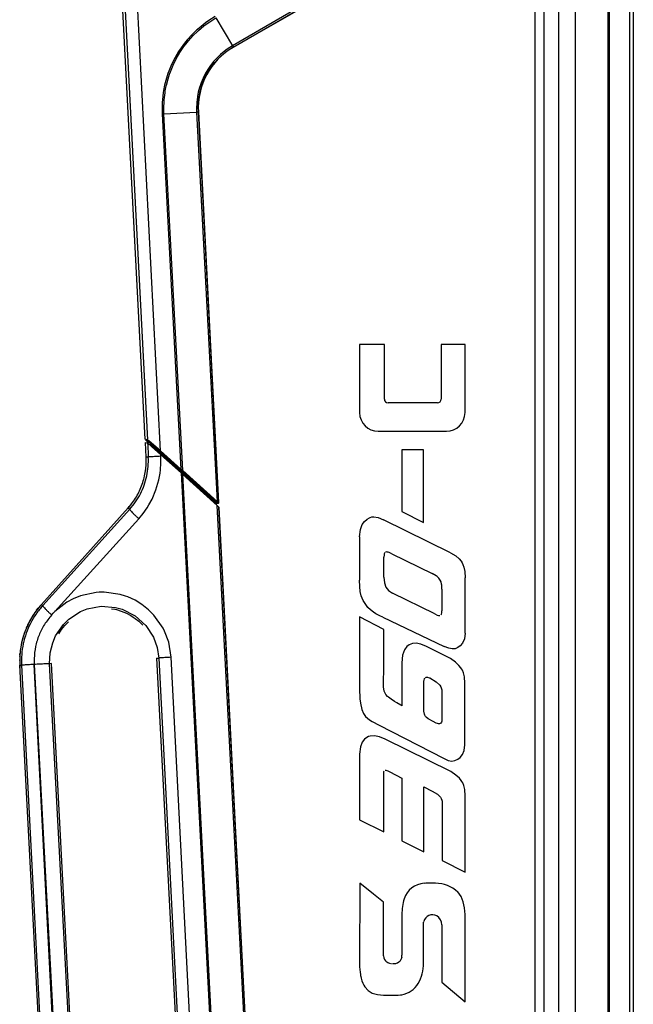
# Model space of a CAD drawing. Header units: millimetres. Extents: x -239.5 to -213.2, y 263.5 to 326.7.
# Tile 3 of 7: x -225.6 to -213.9, y 272.9 to 291.6. Entities that reach past the tile are written whole.
import ezdxf

# ---------------------------------------------------------------- set-up
doc = ezdxf.new("R2010")
doc.units = ezdxf.units.MM
doc.layers.add('1', color=7, linetype='Continuous')

# ---------------------------------------------------------------- blocks, each defined once
blk = doc.blocks.new('Mittelteil_1__6', base_point=(-3354.3, 4236.07))
at = {"color": 7, "linetype": 'Continuous'}
for p, q in [((-3347.55, 4254.7), (-3354.3, 4383.47)), ((-3322.48, 4366.22), (-3293.84, 4382.63)), ((-3326.57, 4236.58), (-3332.4, 4347.76)), ((-3347.48, 4254.56), (-3346.86, 4254)), ((-3346.77, 4253.33), (-3346.8, 4253.86)), ((-3327.25, 4236.07), (-3328.38, 4237.08)), ((-3327.34, 4236.21), (-3327.36, 4236.47)), ((-3327.34, 4236.21), (-3327.25, 4236.07)), ((-3327.25, 4236.07), (-3327.34, 4236.21))]:
    blk.add_line(p, q, dxfattribs=at)
at = {"color": 1, "linetype": 'Continuous'}
for p, q in [((-3353.57, 4383.47), (-3346.92, 4254.55)), ((-3343.17, 4251.39), (-3349.98, 4383.47)), ((-3294.68, 4382.83), (-3322.7, 4366.59)), ((-3322.48, 4366.22), (-3294.07, 4382.68)), ((-3329.41, 4373.78), (-3330.41, 4373.08)), ((-3330.16, 4372.75), (-3329.18, 4373.44)), ((-3327.63, 4374.88), (-3329.41, 4373.78)), ((-3329.18, 4373.44), (-3327.43, 4374.54)), ((-3327.43, 4374.54), (-3322.7, 4366.59)), ((-3332.96, 4371), (-3334.18, 4369.81)), ((-3333.86, 4369.51), (-3332.65, 4370.69)), ((-3332.68, 4371.25), (-3332.96, 4371)), ((-3331.09, 4372.57), (-3332.68, 4371.25)), ((-3332.65, 4370.69), (-3332.39, 4370.93)), ((-3332.39, 4370.93), (-3330.83, 4372.24)), ((-3330.41, 4373.08), (-3331.09, 4372.57)), ((-3330.83, 4372.24), (-3330.16, 4372.75)), ((-3335.59, 4368.27), (-3336.34, 4367.35)), ((-3335.97, 4367.08), (-3335.24, 4367.98)), ((-3334.18, 4369.81), (-3335.59, 4368.27)), ((-3335.24, 4367.98), (-3333.86, 4369.51)), ((-3338.06, 4364.92), (-3339.06, 4363.22)), ((-3336.88, 4366.63), (-3338.06, 4364.92)), ((-3337.66, 4364.67), (-3336.51, 4366.36)), ((-3336.34, 4367.35), (-3336.88, 4366.63)), ((-3336.51, 4366.36), (-3335.97, 4367.08)), ((-3325.07, 4364.99), (-3326.14, 4364.09)), ((-3324.62, 4365.32), (-3325.07, 4364.99)), ((-3324.76, 4364.68), (-3324.32, 4365.02)), ((-3323.94, 4365.81), (-3324.62, 4365.32)), ((-3324.32, 4365.02), (-3323.65, 4365.49)), ((-3322.7, 4366.59), (-3323.94, 4365.81)), ((-3323.65, 4365.49), (-3322.48, 4366.22)), ((-3322.57, 4366.38), (-3322.7, 4366.59)), ((-3339.06, 4363.22), (-3340.03, 4361.27)), ((-3339.6, 4361.07), (-3338.69, 4362.91)), ((-3338.69, 4362.91), (-3337.66, 4364.67)), ((-3328.09, 4362.07), (-3328.62, 4361.41)), ((-3327.08, 4363.18), (-3328.09, 4362.07)), ((-3327.73, 4361.83), (-3326.8, 4362.85)), ((-3326.34, 4363.9), (-3327.08, 4363.18)), ((-3326.8, 4362.85), (-3326.01, 4363.62)), ((-3326.14, 4364.09), (-3326.34, 4363.9)), ((-3326.01, 4363.62), (-3325.81, 4363.81)), ((-3325.81, 4363.81), (-3325.24, 4364.3)), ((-3325.24, 4364.3), (-3324.76, 4364.68)), ((-3340.84, 4359.33), (-3341.08, 4358.67)), ((-3340.03, 4361.27), (-3340.84, 4359.33)), ((-3340.61, 4358.52), (-3340.38, 4359.16)), ((-3340.38, 4359.16), (-3339.6, 4361.07)), ((-3329.75, 4359.8), (-3330.44, 4358.63)), ((-3330.07, 4358.42), (-3329.37, 4359.61)), ((-3328.96, 4360.96), (-3329.75, 4359.8)), ((-3329.37, 4359.61), (-3328.68, 4360.62)), ((-3328.62, 4361.41), (-3328.96, 4360.96)), ((-3328.68, 4360.62), (-3328.25, 4361.19)), ((-3328.25, 4361.19), (-3327.73, 4361.83)), ((-3341.5, 4357.35), (-3342.02, 4355.34)), ((-3341.08, 4358.67), (-3341.5, 4357.35)), ((-3341.5, 4355.38), (-3341.03, 4357.21)), ((-3341.03, 4357.21), (-3340.61, 4358.52)), ((-3331.08, 4357.34), (-3331.63, 4356.03)), ((-3331.1, 4356.21), (-3330.68, 4357.19)), ((-3330.44, 4358.63), (-3331.08, 4357.34)), ((-3330.68, 4357.19), (-3330.07, 4358.42)), ((-3342.31, 4353.87), (-3342.4, 4353.3)), ((-3342.02, 4355.34), (-3342.31, 4353.87)), ((-3341.91, 4353.23), (-3341.82, 4353.79)), ((-3341.82, 4353.79), (-3341.54, 4355.23)), ((-3341.54, 4355.23), (-3341.5, 4355.38)), ((-3332.08, 4354.69), (-3332.43, 4353.35)), ((-3331.82, 4355.5), (-3332.08, 4354.69)), ((-3332.01, 4353.25), (-3331.66, 4354.59)), ((-3331.63, 4356.03), (-3331.82, 4355.5)), ((-3331.66, 4354.59), (-3331.4, 4355.39)), ((-3331.4, 4355.39), (-3331.22, 4355.9)), ((-3331.22, 4355.9), (-3331.1, 4356.21)), ((-3342.64, 4351.23), (-3342.69, 4350.57)), ((-3342.4, 4353.3), (-3342.64, 4351.23)), ((-3342.19, 4350.55), (-3342.14, 4351.19)), ((-3342.14, 4351.19), (-3341.91, 4353.23)), ((-3332.69, 4351.95), (-3332.86, 4350.56)), ((-3332.65, 4352.24), (-3332.69, 4351.95)), ((-3332.43, 4353.35), (-3332.65, 4352.24)), ((-3332.44, 4350.53), (-3332.35, 4351.33)), ((-3332.35, 4351.33), (-3332.27, 4351.9)), ((-3332.27, 4351.9), (-3332.22, 4352.19)), ((-3332.22, 4352.19), (-3332.01, 4353.25)), ((-3342.69, 4350.57), (-3342.74, 4349.13)), ((-3342.74, 4349.13), (-3342.7, 4347.23)), ((-3342.24, 4349.13), (-3342.19, 4350.55)), ((-3342.2, 4347.25), (-3342.24, 4349.13)), ((-3332.9, 4350), (-3332.93, 4349.14)), ((-3332.93, 4349.14), (-3332.91, 4347.73)), ((-3332.86, 4350.56), (-3332.9, 4350)), ((-3332.51, 4349.14), (-3332.47, 4349.99)), ((-3332.4, 4347.76), (-3332.51, 4349.14)), ((-3332.47, 4349.99), (-3332.44, 4350.53)), ((-3342.7, 4347.23), (-3337.4, 4246.2)), ((-3342.2, 4347.25), (-3332.91, 4347.73)), ((-3336.88, 4245.78), (-3342.2, 4347.25)), ((-3332.91, 4347.73), (-3327.11, 4236.97)), ((-3332.4, 4347.76), (-3326.67, 4236.74)), ((-3346.92, 4254.55), (-3347.55, 4254.7)), ((-3347.48, 4254.56), (-3346.85, 4254.41)), ((-3346.26, 4253.9), (-3346.86, 4254)), ((-3346.85, 4254.41), (-3346.26, 4253.9)), ((-3346.54, 4254.25), (-3346.85, 4254.41)), ((-3346.8, 4253.86), (-3346.09, 4253.74)), ((-3345.82, 4253.64), (-3346.54, 4254.25)), ((-3346.01, 4253.08), (-3346.41, 4253.24)), ((-3346.26, 4253.9), (-3343.28, 4251.24)), ((-3346.22, 4253.08), (-3346.01, 4253.08)), ((-3346.01, 4253.08), (-3346.09, 4253.74)), ((-3345.76, 4253.45), (-3346.09, 4253.74)), ((-3346.03, 4253.59), (-3345.02, 4252.64)), ((-3345.7, 4252.83), (-3346.01, 4253.08)), ((-3345.95, 4252.94), (-3345.08, 4252.15)), ((-3343.17, 4251.39), (-3345.82, 4253.64)), ((-3342.97, 4250.95), (-3345.76, 4253.45)), ((-3344.54, 4251.86), (-3345.7, 4252.83)), ((-3345.08, 4252.15), (-3343.19, 4250.48)), ((-3344.73, 4251.84), (-3345.08, 4252.15)), ((-3345.02, 4252.64), (-3343.08, 4250.8)), ((-3342.84, 4250.16), (-3344.73, 4251.84)), ((-3343.07, 4250.62), (-3344.54, 4251.86)), ((-3343.28, 4251.24), (-3337.52, 4246.06)), ((-3343.19, 4250.48), (-3337.31, 4245.19)), ((-3337.4, 4246.2), (-3343.17, 4251.39)), ((-3343.07, 4250.62), (-3343.08, 4250.8)), ((-3343.08, 4250.8), (-3337.32, 4245.62)), ((-3337.18, 4245.34), (-3343.07, 4250.62)), ((-3337.2, 4245.77), (-3342.97, 4250.95)), ((-3337.08, 4244.99), (-3342.84, 4250.16)), ((-3336.88, 4245.78), (-3337.4, 4246.2)), ((-3337.18, 4245.34), (-3337.32, 4245.62)), ((-3337.08, 4244.99), (-3327.34, 4236.21)), ((-3337.04, 4245.63), (-3327.38, 4236.91)), ((-3327.54, 4236.76), (-3336.92, 4245.14)), ((-3336.92, 4245.14), (-3327.54, 4236.76)), ((-3327.11, 4236.97), (-3336.88, 4245.78)), ((-3328.81, 4237.51), (-3336.83, 4244.75)), ((-3327.38, 4236.91), (-3336.76, 4245.37)), ((-3328.81, 4237.51), (-3328.51, 4237.24)), ((-3327.36, 4236.47), (-3327.54, 4236.76)), ((-3327.38, 4236.91), (-3327.02, 4236.58)), ((-3327.38, 4236.91), (-3327.02, 4236.58)), ((-3327.36, 4236.47), (-3327.34, 4236.21)), ((-3327.34, 4236.21), (-3327.36, 4236.47)), ((-3326.67, 4236.74), (-3327.11, 4236.97)), ((-3327.02, 4236.58), (-3326.93, 4236.44)), ((-3326.93, 4236.44), (-3327.02, 4236.58)), ((-3326.57, 4236.58), (-3326.67, 4236.74))]:
    blk.add_line(p, q, dxfattribs=at)
at = {"color": 7, "linetype": 'Continuous'}
blk.add_arc((-3312.37, 4348.9), 20.06, 120.2603, 183.2611, dxfattribs=at)
at = {"color": 1, "linetype": 'Continuous'}
for points in [[(-3322.7, 4366.59), (-3322.63, 4366.48), (-3322.52, 4366.3), (-3322.49, 4366.23), (-3322.48, 4366.22)], [(-3342.2, 4347.25), (-3342.45, 4347.24), (-3342.7, 4347.23)], [(-3332.4, 4347.76), (-3332.47, 4347.76), (-3332.61, 4347.75), (-3332.79, 4347.74), (-3332.91, 4347.73)], [(-3346.92, 4254.55), (-3346.91, 4254.53), (-3346.85, 4254.41)], [(-3346.09, 4253.74), (-3346.11, 4253.76), (-3346.26, 4253.9)], [(-3345.01, 4252.01), (-3345.07, 4252.13), (-3345.08, 4252.15)], [(-3343.17, 4251.39), (-3343.22, 4251.31), (-3343.28, 4251.24)], [(-3343.07, 4250.62), (-3343.13, 4250.55), (-3343.19, 4250.48)], [(-3343.08, 4250.8), (-3343.02, 4250.88), (-3342.97, 4250.95)], [(-3337.4, 4246.2), (-3337.46, 4246.13), (-3337.52, 4246.06)], [(-3337.04, 4245.63), (-3337.28, 4245.84), (-3337.52, 4246.06)], [(-3337.18, 4245.34), (-3337.32, 4245.39), (-3337.34, 4245.4)], [(-3337.32, 4245.62), (-3337.26, 4245.7), (-3337.2, 4245.77)], [(-3336.92, 4245.14), (-3337.17, 4245.4), (-3337.32, 4245.62)], [(-3337.08, 4244.99), (-3337.19, 4245.09), (-3337.31, 4245.19)], [(-3336.76, 4245.37), (-3336.98, 4245.57), (-3337.2, 4245.77)], [(-3336.92, 4245.14), (-3337.05, 4245.24), (-3337.18, 4245.34)], [(-3337.08, 4244.99), (-3337.07, 4245), (-3337, 4245.06), (-3336.93, 4245.13), (-3336.92, 4245.14)], [(-3336.83, 4244.75), (-3336.96, 4244.87), (-3337.08, 4244.99)], [(-3337.04, 4245.63), (-3337.03, 4245.64), (-3336.96, 4245.71), (-3336.89, 4245.77), (-3336.88, 4245.78)], [(-3336.76, 4245.37), (-3336.78, 4245.34), (-3336.92, 4245.14)], [(-3327.38, 4236.91), (-3327.4, 4236.89), (-3327.54, 4236.76)], [(-3327.38, 4236.91), (-3327.31, 4236.88), (-3327.18, 4236.9), (-3327.18, 4236.91), (-3327.11, 4236.97)], [(-3327.02, 4236.58), (-3327.03, 4236.58), (-3327.12, 4236.61), (-3327.21, 4236.63), (-3327.22, 4236.63), (-3327.29, 4236.55), (-3327.36, 4236.47)], [(-3327.02, 4236.58), (-3327.02, 4236.57), (-3326.98, 4236.51), (-3326.84, 4236.51), (-3326.67, 4236.57), (-3326.6, 4236.6), (-3326.67, 4236.74)]]:
    blk.add_spline(points, degree=3, dxfattribs=at)
blk = doc.blocks.new('Rückdeckel-kpl___7', base_point=(-3354.3, 4236.07))
blk.add_blockref('Mittelteil_1__6', (-3354.3, 4236.07))
blk = doc.blocks.new('Diffusor-Rahmen-seitlich_1__8', base_point=(-3209.63, 4018.04))
at = {"color": 1, "linetype": 'Continuous'}
blk.add_line((-3209.63, 4018.92), (-3209.63, 4834.02), dxfattribs=at)
at = {"color": 7, "linetype": 'Continuous'}
blk.add_line((-3208.63, 4018.04), (-3208.63, 4834.9), dxfattribs=at)
blk = doc.blocks.new('Standard-Diffusor-kpl___9', base_point=(-3209.63, 4018.04))
blk.add_blockref('Diffusor-Rahmen-seitlich_1__8', (-3209.63, 4018.04))
blk = doc.blocks.new('Griff-2_1__10', base_point=(-3383.32, 3957.53))
at = {"color": 7, "linetype": 'Continuous'}
for p, q in [((-3347.5, 4253.79), (-3346.78, 4253.56)), ((-3347.28, 4249.62), (-3347.5, 4253.79)), ((-3346.78, 4253.56), (-3345.77, 4252.68)), ((-3345.77, 4252.68), (-3343.11, 4250.3)), ((-3343.11, 4250.3), (-3337.35, 4245.12)), ((-3336.82, 4244.64), (-3337.35, 4245.12)), ((-3336.82, 4244.64), (-3327.06, 4235.84)), ((-3377.1, 4207.75), (-3352.39, 4235.19)), ((-3326.74, 4235.55), (-3327.06, 4235.84)), ((-3326.61, 4235.42), (-3326.74, 4235.55)), ((-3326.61, 4235.42), (-3326.5, 4235.27)), ((-3318.11, 4072.94), (-3326.5, 4235.27)), ((-3357.11, 4206.53), (-3356.22, 4206.38)), ((-3356.22, 4206.38), (-3355.67, 4206.25)), ((-3355.67, 4206.25), (-3354.35, 4205.86)), ((-3354.35, 4205.86), (-3352.9, 4205.27)), ((-3352.9, 4205.27), (-3351.6, 4204.58)), ((-3370.26, 4201.89), (-3369.38, 4202.77)), ((-3351.6, 4204.58), (-3350.94, 4204.16)), ((-3350.94, 4204.16), (-3350.37, 4203.76)), ((-3350.37, 4203.76), (-3349.4, 4202.99)), ((-3349.4, 4202.99), (-3349.23, 4202.84)), ((-3349.23, 4202.84), (-3348.19, 4201.8)), ((-3372.16, 4199.36), (-3371.34, 4200.58)), ((-3371.34, 4200.58), (-3370.41, 4201.72)), ((-3370.41, 4201.72), (-3370.26, 4201.89)), ((-3344.29, 4192.47), (-3337.01, 4053.66)), ((-3375.96, 4051.62), (-3383.23, 4190.43)), ((-3366.97, 4052.09), (-3374.25, 4190.9))]:
    blk.add_line(p, q, dxfattribs=at)
at = {"color": 1, "linetype": 'Continuous'}
for p, q in [((-3346.78, 4253.56), (-3346.66, 4249.65)), ((-3343.09, 4249.86), (-3343.11, 4250.3)), ((-3346.66, 4249.65), (-3347.28, 4249.62)), ((-3343.19, 4246), (-3343.06, 4247.92)), ((-3343.06, 4247.92), (-3343.09, 4249.86)), ((-3343.67, 4243.15), (-3343.31, 4245.04)), ((-3343.31, 4245.04), (-3343.19, 4246)), ((-3337.35, 4245.12), (-3328.3, 4072.53)), ((-3327.8, 4072.55), (-3336.82, 4244.64)), ((-3344.48, 4240.35), (-3343.67, 4243.15)), ((-3345.6, 4237.7), (-3344.48, 4240.35)), ((-3347.03, 4235.19), (-3346.52, 4236.01)), ((-3346.52, 4236.01), (-3345.6, 4237.7)), ((-3351.95, 4234.8), (-3376.71, 4207.4)), ((-3352.39, 4235.19), (-3351.95, 4234.8)), ((-3349.4, 4232.11), (-3348.15, 4233.61)), ((-3348.15, 4233.61), (-3347.03, 4235.19)), ((-3318.54, 4073.03), (-3327.06, 4235.84)), ((-3318.11, 4072.94), (-3326.61, 4235.42)), ((-3373.24, 4205.74), (-3349.4, 4232.11)), ((-3361.5, 4211.15), (-3365.93, 4210.2)), ((-3360.66, 4211.21), (-3361.5, 4211.15)), ((-3359.21, 4211.23), (-3360.66, 4211.21)), ((-3354.71, 4210.6), (-3359.21, 4211.23)), ((-3369.84, 4208.37), (-3373.24, 4205.74)), ((-3368.03, 4209.35), (-3369.84, 4208.37)), ((-3365.93, 4210.2), (-3368.03, 4209.35)), ((-3353.13, 4210.12), (-3354.71, 4210.6)), ((-3352.53, 4209.89), (-3353.13, 4210.12)), ((-3350.45, 4208.93), (-3352.53, 4209.89)), ((-3348.48, 4207.73), (-3350.45, 4208.93)), ((-3377.1, 4207.75), (-3376.71, 4207.4)), ((-3374.17, 4204.73), (-3373.72, 4205.23)), ((-3373.72, 4205.23), (-3373.24, 4205.74)), ((-3369.3, 4203.54), (-3365.95, 4205.71)), ((-3365.95, 4205.71), (-3364.03, 4206.48)), ((-3364.03, 4206.48), (-3360.08, 4207.21)), ((-3360.08, 4207.21), (-3355.99, 4206.89)), ((-3355.99, 4206.89), (-3354.07, 4206.36)), ((-3354.07, 4206.36), (-3350.41, 4204.49)), ((-3346.59, 4206.23), (-3348.48, 4207.73)), ((-3345.07, 4204.71), (-3346.59, 4206.23)), ((-3370.8, 4202.07), (-3369.3, 4203.54)), ((-3350.41, 4204.49), (-3347.4, 4201.77)), ((-3342.46, 4200.99), (-3345.07, 4204.71)), ((-3373.05, 4198.79), (-3370.8, 4202.07)), ((-3347.4, 4201.77), (-3345.22, 4198.41)), ((-3342.03, 4200.13), (-3342.46, 4200.99)), ((-3340.84, 4196.98), (-3342.03, 4200.13)), ((-3374.6, 4193.96), (-3373.88, 4196.86)), ((-3373.88, 4196.86), (-3373.05, 4198.79)), ((-3345.22, 4198.41), (-3344.17, 4195.51)), ((-3340.14, 4192.71), (-3340.84, 4196.98)), ((-3374.74, 4190.88), (-3374.6, 4193.96)), ((-3344.17, 4195.51), (-3343.71, 4192.5)), ((-3344.29, 4192.47), (-3343.71, 4192.5)), ((-3343.71, 4192.5), (-3336.55, 4053.69)), ((-3332.98, 4053.89), (-3340.14, 4192.71)), ((-3383.23, 4190.43), (-3382.73, 4190.46)), ((-3382.73, 4190.46), (-3375.56, 4051.65)), ((-3379.16, 4190.66), (-3371.77, 4051.86)), ((-3372, 4051.85), (-3379.16, 4190.66)), ((-3374.25, 4190.9), (-3374.74, 4190.88)), ((-3367.36, 4052.07), (-3374.74, 4190.88))]:
    blk.add_line(p, q, dxfattribs=at)
for points in [[(-3351.95, 4234.8), (-3350.28, 4236.9), (-3348.9, 4239.21), (-3347.83, 4241.69), (-3347.09, 4244.28), (-3346.7, 4246.95), (-3346.66, 4249.65)], [(-3343.09, 4249.86), (-3344.02, 4249.81), (-3344.88, 4249.76), (-3345.61, 4249.72), (-3346.17, 4249.69), (-3346.53, 4249.66), (-3346.66, 4249.65)], [(-3351.95, 4234.8), (-3351.89, 4234.67), (-3351.66, 4234.35), (-3351.27, 4233.92), (-3350.74, 4233.38), (-3350.1, 4232.77), (-3349.4, 4232.11)], [(-3376.71, 4207.4), (-3378.62, 4204.99), (-3380.19, 4202.35), (-3381.41, 4199.53), (-3382.25, 4196.57), (-3382.69, 4193.53), (-3382.73, 4190.46)], [(-3376.71, 4207.4), (-3376.65, 4207.27), (-3376.43, 4206.96), (-3376.04, 4206.53), (-3375.51, 4206), (-3374.88, 4205.38), (-3374.17, 4204.73)], [(-3374.17, 4204.73), (-3376.22, 4202.02), (-3377.76, 4198.99), (-3378.76, 4195.74), (-3379.17, 4192.36)], [(-3379.17, 4192.36), (-3379.18, 4191.51), (-3379.16, 4190.66)], [(-3340.14, 4192.71), (-3341.08, 4192.66), (-3341.94, 4192.61), (-3342.67, 4192.57), (-3343.23, 4192.54), (-3343.59, 4192.51), (-3343.71, 4192.5)], [(-3379.16, 4190.66), (-3380.09, 4190.61), (-3380.95, 4190.57), (-3381.69, 4190.53), (-3382.25, 4190.49), (-3382.61, 4190.47), (-3382.73, 4190.46)], [(-3374.74, 4190.88), (-3374.84, 4190.87), (-3375.11, 4190.87), (-3375.53, 4190.85), (-3376.09, 4190.82), (-3376.76, 4190.79), (-3377.52, 4190.75), (-3378.33, 4190.71), (-3379.16, 4190.66)]]:
    blk.add_spline(points, degree=3, dxfattribs=at)
at = {"color": 7, "linetype": 'Continuous'}
for points in [[(-3348.4, 4241.9), (-3347.84, 4243.78), (-3347.46, 4245.7), (-3347.28, 4247.66), (-3347.28, 4249.62)], [(-3352.39, 4235.19), (-3351.15, 4236.71), (-3350.07, 4238.35), (-3349.15, 4240.08), (-3348.4, 4241.9)], [(-3377.1, 4207.75), (-3378.59, 4205.92), (-3379.89, 4203.96), (-3380.99, 4201.88), (-3381.89, 4199.7)], [(-3381.89, 4199.7), (-3382.57, 4197.44), (-3383.02, 4195.13), (-3383.24, 4192.79), (-3383.23, 4190.43)]]:
    blk.add_spline(points, degree=3, dxfattribs=at)
blk = doc.blocks.new('Griff-1__12', base_point=(-3383.27, 4005.6))
at = {"color": 1, "linetype": 'Continuous'}
for p, q in [((-3347.31, 4247.16), (-3347.3, 4247.4)), ((-3347.3, 4247.4), (-3347.25, 4248.56)), ((-3381.96, 4199.5), (-3381.89, 4199.7)), ((-3383.2, 4193.42), (-3383.19, 4193.57)), ((-3383.19, 4193.57), (-3383.16, 4193.89)), ((-3374.28, 4043.97), (-3374.4, 4044.27)), ((-3374.19, 4043.76), (-3374.28, 4043.97)), ((-3373.75, 4042.76), (-3373.9, 4043.1)), ((-3373.57, 4042.39), (-3373.75, 4042.76)), ((-3373.17, 4041.59), (-3373.36, 4041.95)), ((-3373, 4041.28), (-3373.17, 4041.59)), ((-3372.52, 4040.45), (-3372.61, 4040.61)), ((-3372.44, 4040.31), (-3372.52, 4040.45))]:
    blk.add_line(p, q, dxfattribs=at)
at = {"color": 7, "linetype": 'Continuous'}
for p, q in [((-3351.4, 4236.39), (-3352.39, 4235.19)), ((-3377.1, 4207.75), (-3352.39, 4235.19)), ((-3378.79, 4205.65), (-3378.65, 4205.83)), ((-3378.46, 4206.08), (-3377.97, 4206.72)), ((-3377.97, 4206.72), (-3377.1, 4207.75)), ((-3380.97, 4201.94), (-3380.85, 4202.18)), ((-3382.64, 4197.12), (-3382.59, 4197.33)), ((-3382.5, 4197.67), (-3382.3, 4198.42)), ((-3383.27, 4191.78), (-3383.26, 4191.94)), ((-3383.23, 4192.9), (-3383.22, 4193.12)), ((-3375.96, 4051.62), (-3383.23, 4190.43)), ((-3375.07, 4046.32), (-3375.14, 4046.56)), ((-3374.64, 4044.96), (-3374.77, 4045.33)), ((-3374.12, 4043.59), (-3374.28, 4043.97)), ((-3363.85, 4043.69), (-3362.03, 4041.73)), ((-3372.52, 4040.45), (-3372.73, 4040.81)), ((-3371.81, 4039.34), (-3371.95, 4039.56)), ((-3359.45, 4039.87), (-3357.01, 4038.74)), ((-3351.99, 4037.88), (-3351.21, 4037.9)), ((-3347.19, 4038.7), (-3346.27, 4039.01)), ((-3332.98, 4005.6), (-3334.15, 4006.57))]:
    blk.add_line(p, q, dxfattribs=at)
for points in [[(-3347.46, 4245.7), (-3347.35, 4246.68), (-3347.28, 4247.66)], [(-3347.25, 4248.56), (-3347.26, 4249.09), (-3347.28, 4249.62)], [(-3378.79, 4205.65), (-3379.89, 4203.96), (-3380.85, 4202.18)], [(-3381.89, 4199.7), (-3382.1, 4199.06), (-3382.3, 4198.42)], [(-3381.19, 4201.45), (-3381.56, 4200.58), (-3381.89, 4199.7)], [(-3382.64, 4197.12), (-3383.02, 4195.13), (-3383.22, 4193.12)], [(-3383.27, 4191.78), (-3383.26, 4191.1), (-3383.23, 4190.43)], [(-3375.7, 4049.18), (-3375.7, 4049.16), (-3375.68, 4049.01)], [(-3375.48, 4047.97), (-3375.47, 4047.89), (-3375.45, 4047.81)], [(-3375.2, 4046.77), (-3375.17, 4046.66), (-3375.14, 4046.56)], [(-3374.86, 4045.59), (-3374.82, 4045.46), (-3374.77, 4045.33)], [(-3374.45, 4044.42), (-3374.37, 4044.2), (-3374.28, 4043.97)], [(-3373.99, 4043.28), (-3373.47, 4042.17), (-3372.89, 4041.08)], [(-3372.52, 4040.45), (-3372.39, 4040.24), (-3372.26, 4040.03)], [(-3371.81, 4039.34), (-3371.73, 4039.23), (-3371.66, 4039.12)], [(-3371.04, 4038.28), (-3370.97, 4038.19), (-3370.91, 4038.11)], [(-3370.21, 4037.26), (-3370.19, 4037.24), (-3370.05, 4037.07)]]:
    blk.add_spline(points, degree=3, dxfattribs=at)
blk = doc.blocks.new('Seitenprofil__30', base_point=(-3236.53, 4022.41))
at = {"color": 1, "linetype": 'Continuous'}
for p, q in [((-3215.83, 4022.54), (-3215.83, 4830.4)), ((-3225.2, 4826.93), (-3225.2, 4026.01)), ((-3229.8, 4027.72), (-3229.8, 4825.22)), ((-3234.13, 4823.58), (-3234.13, 4029.36))]:
    blk.add_line(p, q, dxfattribs=at)
at = {"color": 7, "linetype": 'Continuous'}
for p, q in [((-3215.53, 4830.53), (-3215.53, 4022.41)), ((-3236.53, 4030.28), (-3236.53, 4822.66))]:
    blk.add_line(p, q, dxfattribs=at)
blk = doc.blocks.new('Etikett-Odin__41', base_point=(-3291.52, 4089.47))
at = {"color": 7, "linetype": 'Continuous'}
for p, q in [((-3279.49, 4281.65), (-3286.54, 4281.65)), ((-3286.54, 4281.65), (-3286.54, 4262.28)), ((-3279.49, 4266.1), (-3279.49, 4281.65)), ((-3256.53, 4281.65), (-3263.31, 4281.65)), ((-3263.31, 4281.65), (-3263.31, 4266.1)), ((-3256.53, 4262.28), (-3256.53, 4281.65)), ((-3264.37, 4265.04), (-3278.43, 4265.04)), ((-3281.24, 4256.98), (-3261.83, 4256.98)), ((-3268.31, 4251.66), (-3274.54, 4251.66)), ((-3274.54, 4251.66), (-3274.54, 4234.13)), ((-3268.31, 4230.99), (-3268.31, 4251.66)), ((-3274.54, 4234.13), (-3268.31, 4230.99)), ((-3286.32, 4229.05), (-3285.82, 4230.44)), ((-3285.82, 4230.44), (-3285.15, 4231.36)), ((-3285.15, 4231.36), (-3284.42, 4231.98)), ((-3284.42, 4231.98), (-3283.76, 4232.39)), ((-3283.76, 4232.39), (-3283.53, 4232.48)), ((-3283.53, 4232.48), (-3283.03, 4232.6)), ((-3283.03, 4232.6), (-3282.49, 4232.64)), ((-3282.49, 4232.64), (-3281.25, 4232.41)), ((-3281.25, 4232.41), (-3279.74, 4231.77)), ((-3260.66, 4222.39), (-3279.74, 4231.77)), ((-3286.52, 4226.99), (-3286.32, 4229.05)), ((-3286.52, 4226.99), (-3286.52, 4214.6)), ((-3279.52, 4222.13), (-3279.57, 4221.84)), ((-3279.46, 4222.3), (-3279.52, 4222.13)), ((-3279.36, 4222.48), (-3279.46, 4222.3)), ((-3279, 4222.66), (-3279.14, 4222.63)), ((-3278.71, 4222.64), (-3279, 4222.66)), ((-3278.45, 4222.58), (-3278.71, 4222.64)), ((-3278.13, 4222.46), (-3278.45, 4222.58)), ((-3277.39, 4222.13), (-3278.13, 4222.46)), ((-3277.39, 4222.13), (-3265.92, 4216.49)), ((-3260.66, 4222.39), (-3259.16, 4221.55)), ((-3279.57, 4221.84), (-3279.61, 4221.17)), ((-3279.61, 4215.46), (-3279.61, 4221.17)), ((-3259.16, 4221.55), (-3258.17, 4220.71)), ((-3258.17, 4220.71), (-3257.59, 4220)), ((-3257.59, 4220), (-3257.32, 4219.54)), ((-3257.32, 4219.54), (-3257.11, 4219.11)), ((-3264.78, 4215.87), (-3265.92, 4216.49)), ((-3257.11, 4219.11), (-3256.85, 4218.33)), ((-3256.85, 4218.33), (-3256.63, 4217.09)), ((-3256.63, 4217.09), (-3256.53, 4215.29)), ((-3286.49, 4212.85), (-3286.52, 4214.6)), ((-3279.61, 4215.46), (-3279.48, 4213.84)), ((-3279.48, 4213.84), (-3279.06, 4212.62)), ((-3264.48, 4215.65), (-3264.78, 4215.87)), ((-3263.98, 4215.19), (-3264.48, 4215.65)), ((-3263.62, 4214.68), (-3263.98, 4215.19)), ((-3263.36, 4214.13), (-3263.62, 4214.68)), ((-3263.2, 4213.51), (-3263.36, 4214.13)), ((-3256.52, 4199.54), (-3256.53, 4215.29)), ((-3286.36, 4211.44), (-3286.49, 4212.85)), ((-3286.05, 4210.17), (-3286.36, 4211.44)), ((-3279.06, 4212.62), (-3278.73, 4212.13)), ((-3278.73, 4212.13), (-3278.3, 4211.7)), ((-3278.3, 4211.7), (-3278.05, 4211.5)), ((-3278.05, 4211.5), (-3277.14, 4210.98)), ((-3265.08, 4205.04), (-3277.14, 4210.98)), ((-3263.15, 4213.17), (-3263.2, 4213.51)), ((-3263.09, 4212.05), (-3263.15, 4213.17)), ((-3263.09, 4212.05), (-3263.09, 4205.89)), ((-3285.48, 4208.86), (-3286.05, 4210.17)), ((-3285.15, 4208.25), (-3285.48, 4208.86)), ((-3284.79, 4207.69), (-3285.15, 4208.25)), ((-3284.6, 4207.42), (-3284.79, 4207.69)), ((-3284.18, 4206.91), (-3284.6, 4207.42)), ((-3283.45, 4206.19), (-3284.18, 4206.91)), ((-3282.59, 4205.52), (-3283.45, 4206.19)), ((-3281.93, 4205.1), (-3282.59, 4205.52)), ((-3263.19, 4205), (-3263.11, 4205.39)), ((-3263.11, 4205.39), (-3263.09, 4205.89)), ((-3286.52, 4204.22), (-3286.54, 4183.87)), ((-3279.68, 4200.56), (-3286.52, 4204.22)), ((-3281.56, 4204.9), (-3281.93, 4205.1)), ((-3280.77, 4204.49), (-3281.56, 4204.9)), ((-3279.89, 4204.09), (-3280.77, 4204.49)), ((-3279.89, 4204.09), (-3262.44, 4195.8)), ((-3265.08, 4205.04), (-3264.43, 4204.73)), ((-3264.43, 4204.73), (-3264.05, 4204.6)), ((-3264.05, 4204.6), (-3263.69, 4204.57)), ((-3263.28, 4204.8), (-3263.19, 4205)), ((-3279.67, 4189.02), (-3279.68, 4200.56)), ((-3257.23, 4196.76), (-3257.89, 4195.93)), ((-3256.72, 4197.95), (-3257.23, 4196.76)), ((-3256.52, 4199.54), (-3256.72, 4197.95)), ((-3273.75, 4194.78), (-3274.28, 4193.3)), ((-3273.07, 4195.74), (-3273.75, 4194.78)), ((-3272.42, 4196.28), (-3273.07, 4195.74)), ((-3271.51, 4196.66), (-3272.42, 4196.28)), ((-3270.4, 4196.73), (-3271.51, 4196.66)), ((-3269.07, 4196.45), (-3270.4, 4196.73)), ((-3267.47, 4195.74), (-3269.07, 4196.45)), ((-3260.7, 4192.37), (-3267.47, 4195.74)), ((-3261.14, 4195.31), (-3262.44, 4195.8)), ((-3260.15, 4195.09), (-3261.14, 4195.31)), ((-3259.33, 4195.15), (-3260.15, 4195.09)), ((-3258.54, 4195.45), (-3259.33, 4195.15)), ((-3257.89, 4195.93), (-3258.54, 4195.45)), ((-3274.5, 4191.16), (-3274.54, 4178.92)), ((-3274.28, 4193.3), (-3274.5, 4191.16)), ((-3259.21, 4191.32), (-3260.7, 4192.37)), ((-3258.25, 4190.41), (-3259.21, 4191.32)), ((-3279.73, 4185.97), (-3279.67, 4189.02)), ((-3257.72, 4189.74), (-3258.25, 4190.41)), ((-3257.52, 4189.42), (-3257.72, 4189.74)), ((-3257.27, 4189.02), (-3257.52, 4189.42)), ((-3256.95, 4188.3), (-3257.27, 4189.02)), ((-3279.73, 4185.37), (-3279.73, 4185.97)), ((-3268.26, 4185.23), (-3268.23, 4186.01)), ((-3268.23, 4186.01), (-3268.2, 4186.22)), ((-3268.2, 4186.22), (-3268.1, 4186.57)), ((-3268.1, 4186.57), (-3267.95, 4186.82)), ((-3267.76, 4186.97), (-3267.56, 4187.03)), ((-3267.56, 4187.03), (-3267.18, 4187.01)), ((-3267.18, 4187.01), (-3266.69, 4186.86)), ((-3266.69, 4186.86), (-3266.52, 4186.82)), ((-3266.52, 4186.82), (-3264.78, 4185.74)), ((-3264.78, 4185.74), (-3263.74, 4184.79)), ((-3256.66, 4187.12), (-3256.95, 4188.3)), ((-3256.54, 4185.35), (-3256.66, 4187.12)), ((-3286.54, 4183.87), (-3286.43, 4180.87)), ((-3279.7, 4184.34), (-3279.73, 4185.37)), ((-3279.51, 4183.12), (-3279.7, 4184.34)), ((-3279.07, 4182.16), (-3279.51, 4183.12)), ((-3268.26, 4178.35), (-3268.26, 4185.23)), ((-3263.74, 4184.79), (-3263.42, 4184.29)), ((-3263.42, 4184.29), (-3263.23, 4183.74)), ((-3263.23, 4183.74), (-3263.16, 4183.44)), ((-3263.16, 4183.44), (-3263.09, 4182.37)), ((-3256.54, 4167.82), (-3256.54, 4185.35)), ((-3286.43, 4180.87), (-3286.31, 4179.65)), ((-3278.61, 4181.6), (-3279.07, 4182.16)), ((-3278.31, 4181.33), (-3278.61, 4181.6)), ((-3277.58, 4180.78), (-3278.31, 4181.33)), ((-3276.63, 4180.17), (-3277.58, 4180.78)), ((-3275.95, 4179.75), (-3276.63, 4180.17)), ((-3263.09, 4182.37), (-3263.09, 4175)), ((-3286.31, 4179.65), (-3285.92, 4177.82)), ((-3285.92, 4177.82), (-3285.47, 4176.76)), ((-3274.79, 4179.06), (-3275.95, 4179.75)), ((-3274.54, 4178.92), (-3274.79, 4179.06)), ((-3268.24, 4177.37), (-3268.26, 4178.35)), ((-3268.11, 4176.57), (-3268.24, 4177.37)), ((-3285.47, 4176.76), (-3284.85, 4175.91)), ((-3284.85, 4175.91), (-3283.68, 4174.92)), ((-3283.68, 4174.92), (-3282.94, 4174.44)), ((-3282.94, 4174.44), (-3280.92, 4173.36)), ((-3267.96, 4176.22), (-3268.11, 4176.57)), ((-3267.75, 4175.89), (-3267.96, 4176.22)), ((-3267.61, 4175.72), (-3267.75, 4175.89)), ((-3267.04, 4175.22), (-3267.61, 4175.72)), ((-3265.58, 4174.42), (-3267.04, 4175.22)), ((-3264.73, 4174.01), (-3265.58, 4174.42)), ((-3263.14, 4174.54), (-3263.23, 4174.27)), ((-3263.09, 4175), (-3263.14, 4174.54)), ((-3280.92, 4173.36), (-3262.62, 4163.99)), ((-3264.38, 4173.89), (-3264.73, 4174.01)), ((-3264.1, 4173.83), (-3264.38, 4173.89)), ((-3263.78, 4173.83), (-3264.1, 4173.83)), ((-3263.63, 4173.87), (-3263.78, 4173.83)), ((-3263.4, 4174.01), (-3263.63, 4173.87)), ((-3263.23, 4174.27), (-3263.4, 4174.01)), ((-3285.1, 4169.43), (-3285.77, 4168.59)), ((-3284.44, 4169.92), (-3285.1, 4169.43)), ((-3284, 4170.15), (-3284.44, 4169.92)), ((-3283.49, 4170.31), (-3284, 4170.15)), ((-3282.3, 4170.38), (-3283.49, 4170.31)), ((-3280.88, 4170.1), (-3282.3, 4170.38)), ((-3279.25, 4169.43), (-3280.88, 4170.1)), ((-3260.59, 4160.24), (-3279.25, 4169.43)), ((-3286.3, 4167.23), (-3286.52, 4165.16)), ((-3285.77, 4168.59), (-3286.3, 4167.23)), ((-3257.26, 4165.03), (-3256.74, 4166.24)), ((-3256.74, 4166.24), (-3256.54, 4167.82)), ((-3286.52, 4165.16), (-3286.52, 4146.46)), ((-3262.62, 4163.99), (-3261.37, 4163.39)), ((-3261.37, 4163.39), (-3260.33, 4163.21)), ((-3260.33, 4163.21), (-3259.43, 4163.35)), ((-3259.43, 4163.35), (-3258.59, 4163.71)), ((-3258.59, 4163.71), (-3257.92, 4164.2)), ((-3257.92, 4164.2), (-3257.26, 4165.03)), ((-3279.64, 4160.25), (-3279.58, 4160.4)), ((-3279.3, 4160.61), (-3279.07, 4160.61)), ((-3279.07, 4160.61), (-3278.52, 4160.43)), ((-3278.52, 4160.43), (-3277.89, 4160.12)), ((-3279.68, 4160.04), (-3279.64, 4160.25)), ((-3279.68, 4143.1), (-3279.68, 4160.04)), ((-3277.89, 4160.12), (-3274.5, 4158.38)), ((-3274.5, 4158.38), (-3274.5, 4140.55)), ((-3259.1, 4159.23), (-3260.59, 4160.24)), ((-3258.14, 4158.35), (-3259.1, 4159.23)), ((-3257.61, 4157.69), (-3258.14, 4158.35)), ((-3257.41, 4157.37), (-3257.61, 4157.69)), ((-3268.26, 4137.37), (-3268.27, 4155.87)), ((-3268.27, 4155.87), (-3265.88, 4154.66)), ((-3257.18, 4156.98), (-3257.41, 4157.37)), ((-3256.88, 4156.27), (-3257.18, 4156.98)), ((-3256.63, 4155.09), (-3256.88, 4156.27)), ((-3256.52, 4153.32), (-3256.63, 4155.09)), ((-3265.88, 4154.66), (-3264.38, 4153.74)), ((-3264.38, 4153.74), (-3263.52, 4152.96)), ((-3263.52, 4152.96), (-3263.28, 4152.54)), ((-3263.28, 4152.54), (-3263.13, 4152.06)), ((-3263.13, 4152.06), (-3263.08, 4151.78)), ((-3256.52, 4131.57), (-3256.52, 4153.32)), ((-3263.08, 4151.78), (-3263.03, 4150.74)), ((-3263.03, 4150.74), (-3263.03, 4134.92)), ((-3286.52, 4146.46), (-3279.68, 4143.1)), ((-3274.5, 4140.55), (-3268.26, 4137.37)), ((-3263.03, 4134.92), (-3256.52, 4131.57)), ((-3286.51, 4128.44), (-3286.57, 4105.51)), ((-3282.55, 4125.31), (-3286.51, 4128.44)), ((-3267.67, 4128.44), (-3268.16, 4128.43)), ((-3264.92, 4128.44), (-3267.67, 4128.44)), ((-3279.7, 4123.06), (-3282.55, 4125.31)), ((-3257.66, 4124.64), (-3258.56, 4125.97)), ((-3257.03, 4123.13), (-3257.66, 4124.64)), ((-3279.7, 4107.78), (-3279.7, 4123.06)), ((-3256.64, 4121.44), (-3257.03, 4123.13)), ((-3256.52, 4119.58), (-3256.64, 4121.44)), ((-3274.51, 4119.59), (-3274.51, 4108.04)), ((-3256.52, 4094.75), (-3256.52, 4119.58)), ((-3268.3, 4117.27), (-3268.23, 4117.61)), ((-3268.3, 4105.68), (-3268.3, 4117.27)), ((-3263.11, 4116.59), (-3263.11, 4100.33)), ((-3274.55, 4107.44), (-3274.76, 4106.72)), ((-3274.55, 4107.44), (-3274.51, 4108.04)), ((-3286.57, 4105.51), (-3286.55, 4104.7)), ((-3286.55, 4104.7), (-3286.49, 4103.93)), ((-3278.54, 4105.87), (-3278.82, 4106.05)), ((-3278.26, 4105.73), (-3278.54, 4105.87)), ((-3277.95, 4105.63), (-3278.26, 4105.73)), ((-3277.64, 4105.56), (-3277.95, 4105.63)), ((-3277.3, 4105.53), (-3277.45, 4105.54)), ((-3276.32, 4105.58), (-3277.07, 4105.52)), ((-3276.1, 4105.63), (-3276.32, 4105.58)), ((-3275.7, 4105.77), (-3276.1, 4105.63)), ((-3275.36, 4105.97), (-3275.7, 4105.77)), ((-3275.07, 4106.23), (-3275.36, 4105.97)), ((-3274.85, 4106.55), (-3275.07, 4106.23)), ((-3274.76, 4106.72), (-3274.85, 4106.55)), ((-3286.49, 4103.93), (-3286.4, 4103.21)), ((-3286.4, 4103.21), (-3286.3, 4102.53)), ((-3286.3, 4102.53), (-3286.28, 4102.37)), ((-3286.28, 4102.37), (-3286.25, 4102.23)), ((-3286.25, 4102.23), (-3286.19, 4101.93)), ((-3286.19, 4101.93), (-3286.16, 4101.74)), ((-3286.13, 4101.61), (-3286.09, 4101.47)), ((-3286.09, 4101.47), (-3285.88, 4100.71)), ((-3285.88, 4100.71), (-3285.64, 4100.08)), ((-3285.64, 4100.08), (-3285.37, 4099.51)), ((-3285.37, 4099.51), (-3285.06, 4099)), ((-3285.06, 4099), (-3284.12, 4097.97)), ((-3263.11, 4100.33), (-3256.52, 4094.75)), ((-3284.12, 4097.97), (-3282.92, 4097.24)), ((-3282.92, 4097.24), (-3281.45, 4096.8)), ((-3281.45, 4096.8), (-3279.7, 4096.65)), ((-3279.7, 4096.65), (-3275.95, 4096.65)), ((-3275.95, 4096.65), (-3275.58, 4096.66)), ((-3275.58, 4096.66), (-3274.87, 4096.71)), ((-3274.87, 4096.71), (-3274.53, 4096.76))]:
    blk.add_line(p, q, dxfattribs=at)
for centre, radius, start, end in [((-3278.43, 4266.1), 1.06, 180, 270), ((-3264.37, 4266.1), 1.06, 270, 0), ((-3281.24, 4262.28), 5.3, 180, 270), ((-3261.83, 4262.28), 5.3, 270, 0), ((-3267.89, 4122.21), 6.23, 92.5295, 163.0867), ((-3264.92, 4119.03), 9.41, 47.4795, 89.9992), ((-3259.26, 4119.59), 15.24, 163.0867, 180), ((-3265.83, 4117.03), 2.47, 59.0153, 166.4359), ((-3266.09, 4116.59), 2.99, 0.0026, 59.0244), ((-3277.56, 4107.78), 2.14, 180, 234.0328), ((-3279.63, 4105.68), 11.33, 329.7298, 0), ((-3275.57, 4103.31), 6.63, 279.0524, 329.7298)]:
    blk.add_arc(centre, radius, start, end, dxfattribs=at)
blk = doc.blocks.new('Seitenteil-rechts-kpl___48', base_point=(-3378.23, 3952.97))
for name, p in [('Seitenprofil__30', (-3236.53, 4022.41)), ('Etikett-Odin__41', (-3291.52, 4089.47))]:
    blk.add_blockref(name, p)
blk = doc.blocks.new('Gehaeuse-kpl___49', base_point=(-3378.23, 3952.97))
blk.add_blockref('Seitenteil-rechts-kpl___48', (-3378.23, 3952.97))
blk = doc.blocks.new('Montage-fuer-Funktionstest__50', base_point=(-3378.23, 3952.97))
blk.add_blockref('Gehaeuse-kpl___49', (-3378.23, 3952.97))
blk = doc.blocks.new('S360-C__51', base_point=(-3581.23, 3952.97))
for name, p in [('Montage-fuer-Funktionstest__50', (-3378.23, 3952.97)), ('Standard-Diffusor-kpl___9', (-3209.63, 4018.04)), ('Rückdeckel-kpl___7', (-3354.3, 4236.07)), ('Griff-2_1__10', (-3383.32, 3957.53)), ('Griff-1__12', (-3383.27, 4005.6))]:
    blk.add_blockref(name, p)
blk = doc.blocks.new('MB-seitl_C', base_point=(-3285, 4560))
at = {"layer": '1', "color": 7, "linetype": 'Continuous'}
blk.add_line((-3383.27, 4191.78), (-3383.27, 4189.78), dxfattribs=at)
blk.add_blockref('S360-C__51', (-3581.23, 3952.97))

msp = doc.modelspace()

# ---------------------------------------------------------------- block references
at = {"xscale": 0.06666666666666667, "yscale": 0.06666666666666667, "zscale": 0.06666666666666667}
msp.add_blockref('MB-seitl_C', (-219, 304), dxfattribs=at)

doc.saveas('drawing.dxf')
